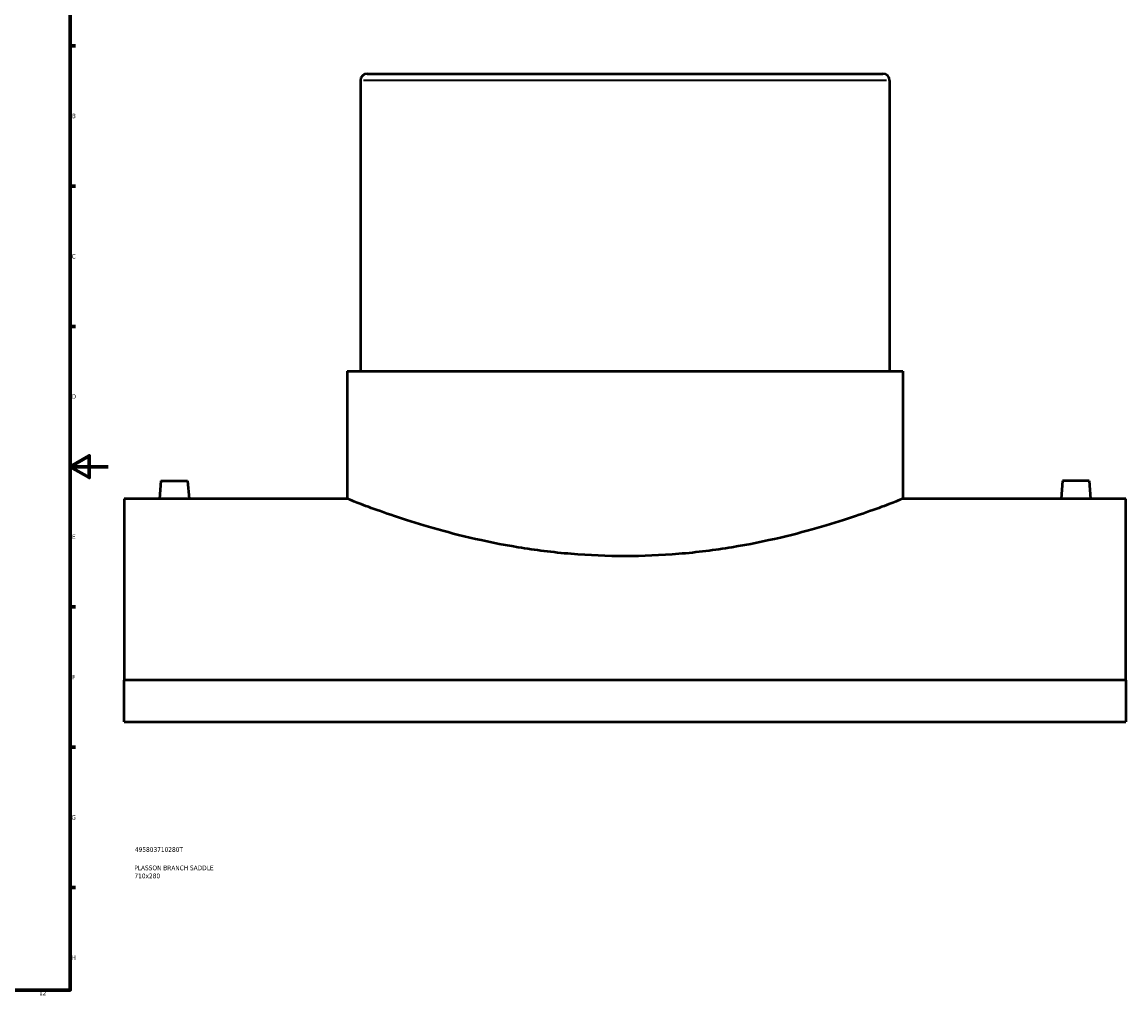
# Model space of a CAD drawing. Header units: millimetres. Extents: x -339 to 1556, y -434 to 1113.
# Tile 4 of 5: x 795 to 1379, y 18 to 532. Entities that reach past the tile are written whole.
import ezdxf

# ---------------------------------------------------------------- set-up
doc = ezdxf.new("R2010")
doc.units = ezdxf.units.MM
for name, color, linetype, lineweight in [('Border (ANSI)', 7, 'Continuous', 70), ('Title (ISO)', 7, 'Continuous', 50), ('Visible (ANSI)', 7, 'Continuous', 50), ('Visible Narrow (ANSI)', 7, 'Continuous', 35)]:
    doc.layers.add(name, color=color, linetype=linetype, lineweight=lineweight)
doc.styles.add('Note Text (ANSI)', font='tahoma.ttf')
doc.styles.add('Note Text (ISO)', font='tahoma.ttf')

# ---------------------------------------------------------------- blocks, each defined once
blk = doc.blocks.new('Borders Default Border')
at = {"layer": 'Border (ANSI)'}
for p, q in [((821, 519.75), (823.8, 519.75)), ((821, 445.5), (823.8, 445.5)), ((821, 371.25), (823.8, 371.25)), ((821, 222.75), (823.8, 222.75)), ((821, 148.5), (823.8, 148.5)), ((821, 74.25), (823.8, 74.25))]:
    blk.add_line(p, q, dxfattribs=at)
at = {"layer": 'Border (ANSI)', "flags": 128}
for points in [[(20, 20), (20, 574), (821, 574), (821, 20), (20, 20)], [(841, 297), (821, 297), (831, 302.77), (831, 291.23), (821, 297)]]:
    blk.add_lwpolyline(points, dxfattribs=at)
at = {"layer": 'Border (ANSI)', "color": 5, "true_color": 0x0000ff, "char_height": 2.4, "attachment_point": 7, "style": 'Note Text (ANSI)'}
for s, insert in [('B', (821.87, 481.43)), ('C', (821.71, 407.13)), ('D', (821.72, 332.93)), ('E', (821.91, 258.68)), ('F', (821.98, 184.43)), ('G', (821.6, 110.13)), ('H', (821.73, 35.93)), ('12', (804.52, 17.2))]:
    blk.add_mtext(s, dxfattribs=dict(at, insert=insert))
blk = doc.blocks.new('Title Blocks ISO')
at = {"layer": 'Title (ISO)', "color": 232, "true_color": 0xca0064, "style": 'Note Text (ISO)'}
for tag, p in [('PART_NUMBER_001', (34.16, 73.13)), ('DESCRIPTION_001', (33.84, 63.4)), ('DESCRIPTION_002', (33.92, 59.17))]:
    blk.add_attdef(tag, p, '', height=2.5, dxfattribs=at)

msp = doc.modelspace()

# ---------------------------------------------------------------- linework, layer by layer
at = {"layer": 'Visible (ANSI)'}
for p, q in [((978.01, 505), (1250.91, 505)), ((974.46, 501.45), (974.46, 347.5)), ((1254.46, 501.45), (1254.46, 347.5)), ((967.46, 347.5), (1261.46, 347.5)), ((967.46, 347.5), (967.46, 280)), ((1261.46, 347.5), (1261.46, 280)), ((868.96, 289.6), (868.12, 280)), ((868.96, 289.6), (882.96, 289.6)), ((882.96, 289.6), (883.8, 280)), ((1345.96, 289.6), (1345.12, 280)), ((1359.96, 289.6), (1345.96, 289.6)), ((1359.96, 289.6), (1360.8, 280)), ((849.46, 280), (849.46, 184.03)), ((868.12, 280), (849.46, 280)), ((967.46, 280), (883.8, 280)), ((1345.12, 280), (1261.46, 280)), ((1379.46, 280), (1360.8, 280)), ((1379.46, 184.03), (1379.46, 280)), ((1379.46, 184.03), (849.46, 184.03)), ((849.46, 162.03), (849.46, 184.03)), ((1379.46, 184.03), (1379.46, 162.03)), ((849.46, 162.03), (1379.46, 162.03))]:
    msp.add_line(p, q, dxfattribs=at)
for centre, start, end in [((978.01, 501.45), 90, 180), ((1250.91, 501.45), 0, 90)]:
    msp.add_arc(centre, 3.55, start, end, dxfattribs=at)
for points, knots in [([(875.96, 279.92), (874.98, 279.92), (873.93, 279.92), (872, 279.94), (871.11, 279.95), (869.72, 279.97), (869.12, 279.98), (868.32, 280), (868.12, 280), (868.12, 280)], [0, 0, 0, 0, 0.295496, 0.295496, 0.590991, 0.590991, 0.886425, 0.886425, 1.181858, 1.181858, 1.181858, 1.181858]), ([(883.8, 280), (883.8, 280), (883.61, 280), (882.81, 279.98), (882.2, 279.97), (880.81, 279.95), (879.93, 279.94), (878, 279.92), (876.95, 279.92), (875.96, 279.92)], [3.545574, 3.545574, 3.545574, 3.545574, 3.841007, 3.841007, 4.136441, 4.136441, 4.431936, 4.431936, 4.727432, 4.727432, 4.727432, 4.727432]), ([(1114.46, 249.64), (1105.12, 249.64), (1095.49, 250.03), (1076.41, 251.62), (1066.96, 252.82), (1048.89, 255.78), (1040.25, 257.54), (1024.3, 261.28), (1016.99, 263.26), (1004.05, 267.03), (997.97, 268.97), (987.21, 272.6), (982.54, 274.28), (975, 277.06), (972.14, 278.17), (968.37, 279.64), (967.46, 280), (967.46, 280)], [0, 0, 0, 0, 2.803689, 2.803689, 5.607379, 5.607379, 8.411068, 8.411068, 11.214757, 11.214757, 14.015725, 14.015725, 16.816692, 16.816692, 19.617659, 19.617659, 22.418626, 22.418626, 22.418626, 22.418626]), ([(1261.46, 280), (1261.46, 280), (1260.56, 279.64), (1256.79, 278.17), (1253.92, 277.06), (1246.39, 274.28), (1241.72, 272.6), (1230.96, 268.97), (1224.87, 267.03), (1211.94, 263.26), (1204.62, 261.28), (1188.67, 257.54), (1180.04, 255.78), (1161.97, 252.82), (1152.51, 251.62), (1133.44, 250.03), (1123.81, 249.64), (1114.46, 249.64)], [67.255879, 67.255879, 67.255879, 67.255879, 70.056846, 70.056846, 72.857814, 72.857814, 75.658781, 75.658781, 78.459748, 78.459748, 81.263437, 81.263437, 84.067127, 84.067127, 86.870816, 86.870816, 89.674506, 89.674506, 89.674506, 89.674506]), ([(1352.96, 279.92), (1351.98, 279.92), (1350.93, 279.92), (1349, 279.94), (1348.11, 279.95), (1346.72, 279.97), (1346.12, 279.98), (1345.32, 280), (1345.12, 280), (1345.12, 280)], [2.363716, 2.363716, 2.363716, 2.363716, 2.659212, 2.659212, 2.954707, 2.954707, 3.250141, 3.250141, 3.545574, 3.545574, 3.545574, 3.545574]), ([(1360.8, 280), (1360.8, 280), (1360.61, 280), (1359.81, 279.98), (1359.2, 279.97), (1357.81, 279.95), (1356.93, 279.94), (1355, 279.92), (1353.95, 279.92), (1352.96, 279.92)], [5.90929, 5.90929, 5.90929, 5.90929, 6.204723, 6.204723, 6.500157, 6.500157, 6.795652, 6.795652, 7.091148, 7.091148, 7.091148, 7.091148])]:
    msp.add_open_spline(points, degree=3, knots=knots, dxfattribs=at)
at = {"layer": 'Visible Narrow (ANSI)'}
msp.add_line((1252.74, 501.45), (976.19, 501.45), dxfattribs=at)

# ---------------------------------------------------------------- block references
msp.add_blockref('Borders Default Border', (0, 0))
msp.add_blockref('Title Blocks ISO', (821, 20)).add_auto_attribs({'PART_NUMBER_001': '495803710280T', 'DESCRIPTION_001': 'PLASSON BRANCH SADDLE', 'DESCRIPTION_002': '710x280'})

doc.saveas('drawing.dxf')
